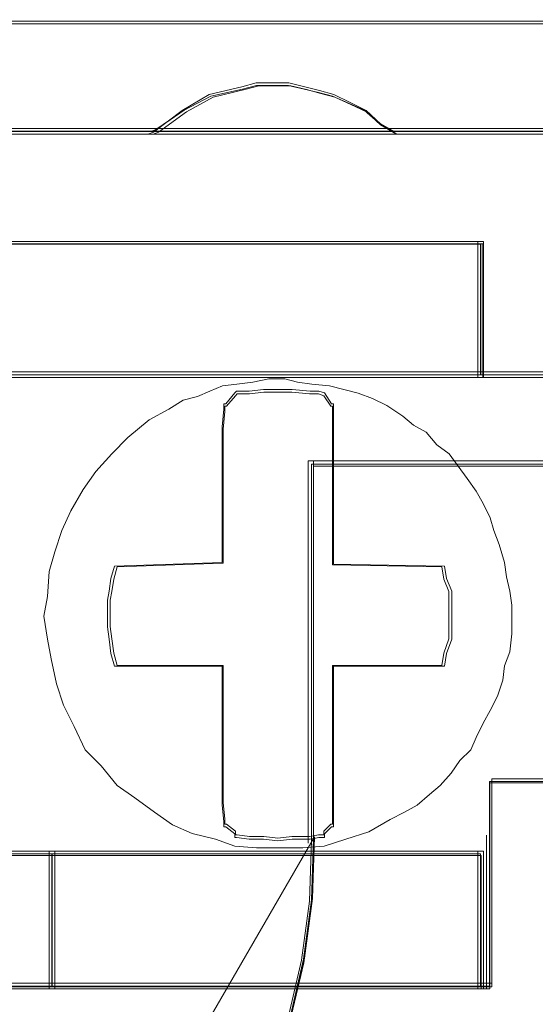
# Model space of a CAD drawing. Header units: millimetres. Extents: x -1290 to 1795, y -4192 to -1311.
# Tile 145 of 256: x 588.42 to 589.83, y -3302.85 to -3300.16. Entities that reach past the tile are written whole.
import ezdxf

# ---------------------------------------------------------------- set-up
doc = ezdxf.new("R2010")
doc.units = ezdxf.units.MM
doc.layers.add('$EL_istn', color=7, linetype='Continuous', lineweight=15)
doc.layers.add('Aparatura', color=7, linetype='Continuous', lineweight=13)
doc.styles.get("Standard").update_dxf_attribs({"font": 'ARIALN.TTF', "width": 0.8})
doc.dimstyles.new('100', dxfattribs={"dimtxt": 15, "dimasz": 10, "dimexe": 1.25, "dimexo": 0.625, "dimtad": 1, "dimdec": 0, "dimtxsty": 'Standard', "dimblk": 'OBLIQUE', "dimcen": 2.5, "dimadec": 0, "dimazin": 0, "dimtfac": 1, "dimtdec": 0, "dimtmove": 0, "dimatfit": 3, "dimldrblk": 'NONE', "dimfxl": 1, "dimarcsym": 0})

# ---------------------------------------------------------------- blocks, each defined once
blk = doc.blocks.new('_Oblique')
at = {"color": 0, "linetype": 'ByBlock', "lineweight": -2}
blk.add_line((-0.5, -0.5), (0.5, 0.5), dxfattribs=at)
blk = doc.blocks.new('*D43')
at = {"layer": '$EL_istn', "color": 0, "linetype": 'Continuous', "lineweight": -2, "ltscale": 0.1}
for p, q in [((605.2914, -3294.7164), (605.2914, -3319.5177)), ((518.0914, -3296.8148), (518.0914, -3319.5177)), ((518.0914, -3318.2677), (605.2914, -3318.2677))]:
    blk.add_line(p, q, dxfattribs=at)
at = {"layer": 'Defpoints', "color": 0}
for p in [(605.2914, -3294.0914), (518.0914, -3296.1898), (605.2914, -3318.2677)]:
    blk.add_point(p, dxfattribs=at)
at = {"layer": '$EL_istn', "color": 0, "linetype": 'ByBlock', "lineweight": -2, "xscale": 5, "yscale": 5, "zscale": 5, "rotation": 180}
blk.add_blockref('_Oblique', (518.0914, -3318.2677), dxfattribs=at)
at = {"layer": '$EL_istn', "color": 0, "linetype": 'ByBlock', "lineweight": -2, "xscale": 5, "yscale": 5, "zscale": 5}
blk.add_blockref('_Oblique', (605.2914, -3318.2677), dxfattribs=at)
at = {"layer": '$EL_istn', "color": 0, "lineweight": 5, "insert": (561.6914, -3313.5581), "char_height": 8, "attachment_point": 5}
blk.add_mtext('436', dxfattribs=at)
blk = doc.blocks.new('_None')

msp = doc.modelspace()

# ---------------------------------------------------------------- linework, layer by layer
at = {"layer": 'Aparatura', "lineweight": 13}
for points in [[(561.7986, -3300.1643), (596.0784, -3300.1643), (561.7986, -3300.1643)], [(589.4496, -3300.4732), (589.4052, -3300.4462), (589.3658, -3300.4084), (589.3215, -3300.3868), (589.2772, -3300.3652), (589.2378, -3300.3544), (589.1984, -3300.3436), (589.154, -3300.3328), (589.1048, -3300.3328), (589.0654, -3300.3328), (589.026, -3300.3436), (588.9373, -3300.3652), (588.8634, -3300.4084), (588.7846, -3300.4678), (588.7698, -3300.4732), (589.4496, -3300.4732)], [(589.4052, -3300.4462), (589.3658, -3300.4084), (589.3215, -3300.3868), (589.2772, -3300.3652), (589.2378, -3300.3544), (589.1984, -3300.3436), (589.154, -3300.3328), (589.1048, -3300.3328), (589.0654, -3300.3328), (589.026, -3300.3436), (588.9373, -3300.3652), (588.8634, -3300.4084), (588.7846, -3300.4678), (588.7698, -3300.4732), (589.4496, -3300.4732), (589.4052, -3300.4462)], [(589.4052, -3300.4462), (589.3658, -3300.4084), (589.3215, -3300.3868), (589.2772, -3300.3652), (589.2378, -3300.3544), (589.1984, -3300.3436), (589.154, -3300.3328), (589.1048, -3300.3328), (589.0654, -3300.3328), (589.026, -3300.3436), (588.9373, -3300.3652), (588.8634, -3300.4084), (588.7846, -3300.4678), (588.7698, -3300.4732), (589.4496, -3300.4732), (589.4052, -3300.4462)], [(589.4052, -3300.4462), (589.3658, -3300.4084), (589.3215, -3300.3868), (589.2772, -3300.3652), (589.2378, -3300.3544), (589.1984, -3300.3436), (589.154, -3300.3328), (589.1048, -3300.3328), (589.0654, -3300.3328), (589.026, -3300.3436), (588.9373, -3300.3652), (588.8634, -3300.4084), (588.7846, -3300.4678), (588.7698, -3300.4732), (589.4496, -3300.4732), (589.4052, -3300.4462)], [(589.3215, -3300.3868), (589.2772, -3300.3652), (589.2378, -3300.3544), (589.1984, -3300.3436), (589.154, -3300.3328), (589.1048, -3300.3328), (589.0654, -3300.3328), (589.026, -3300.3436), (588.9373, -3300.3652), (588.8634, -3300.4084), (588.7846, -3300.4678), (588.7698, -3300.4732), (589.4496, -3300.4732), (589.4052, -3300.4462), (589.3658, -3300.4084), (589.3215, -3300.3868)], [(589.3215, -3300.3868), (589.2772, -3300.3652), (589.2378, -3300.3544), (589.1984, -3300.3436), (589.154, -3300.3328), (589.1048, -3300.3328), (589.0654, -3300.3328), (589.026, -3300.3436), (588.9373, -3300.3652), (588.8634, -3300.4084), (588.7846, -3300.4678), (588.7698, -3300.4732), (589.4496, -3300.4732), (589.4052, -3300.4462), (589.3658, -3300.4084), (589.3215, -3300.3868)], [(589.3987, -3300.4416), (589.3602, -3300.4078), (589.3168, -3300.3885), (589.2735, -3300.3692), (589.2349, -3300.3596), (589.1964, -3300.35), (589.153, -3300.3403), (589.1049, -3300.3403), (589.0663, -3300.3403), (589.0278, -3300.35), (588.9411, -3300.3692), (588.8689, -3300.4078), (588.7918, -3300.4609), (588.7773, -3300.4657), (589.442, -3300.4657), (589.3987, -3300.4416)], [(589.3168, -3300.3885), (589.2735, -3300.3692), (589.2349, -3300.3596), (589.1964, -3300.35), (589.153, -3300.3403), (589.1049, -3300.3403), (589.0663, -3300.3403), (589.0278, -3300.35), (588.9411, -3300.3692), (588.8689, -3300.4078), (588.7918, -3300.4609), (588.7773, -3300.4657), (589.442, -3300.4657), (589.3987, -3300.4416), (589.3602, -3300.4078), (589.3168, -3300.3885)], [(589.3168, -3300.3885), (589.2735, -3300.3692), (589.2349, -3300.3596), (589.1964, -3300.35), (589.153, -3300.3403), (589.1049, -3300.3403), (589.0663, -3300.3403), (589.0278, -3300.35), (588.9411, -3300.3692), (588.8689, -3300.4078), (588.7918, -3300.4609), (588.7773, -3300.4657), (589.442, -3300.4657), (589.3987, -3300.4416), (589.3602, -3300.4078), (589.3168, -3300.3885)], [(561.7986, -3300.4578), (597.2576, -3300.4578), (561.7986, -3300.4578)], [(589.6857, -3300.766), (587.1283, -3300.766), (589.6857, -3300.766)], [(587.1283, -3300.766), (587.1283, -3300.8714), (587.1283, -3300.9869), (587.1283, -3301.1375), (589.6857, -3301.1375), (589.6857, -3300.9869), (589.6857, -3300.8714), (589.6857, -3300.766), (587.1283, -3300.766)], [(587.1283, -3300.766), (587.1283, -3300.8714), (587.1283, -3300.9869), (587.1283, -3301.1375), (589.6857, -3301.1375), (589.6857, -3300.9869), (589.6857, -3300.8714), (589.6857, -3300.766), (587.1283, -3300.766)], [(587.1283, -3300.766), (587.1283, -3300.8714), (587.1283, -3300.9869), (587.1283, -3301.1375), (589.6857, -3301.1375), (589.6857, -3300.9869), (589.6857, -3300.8714), (589.6857, -3300.766), (587.1283, -3300.766)], [(587.1283, -3301.1375), (589.6857, -3301.1375), (589.6857, -3300.9869), (589.6857, -3300.8714), (589.6857, -3300.766), (587.1283, -3300.766), (587.1283, -3300.8714), (587.1283, -3300.9869), (587.1283, -3301.1375)], [(589.6857, -3300.766), (589.3525, -3300.766), (589.6857, -3300.766)], [(589.6699, -3300.8824), (589.6699, -3300.766), (589.6699, -3300.8824)], [(587.1362, -3300.7736), (587.1362, -3300.8747), (587.1362, -3300.9855), (587.1362, -3301.13), (589.6778, -3301.13), (589.6778, -3300.9855), (589.6778, -3300.8747), (589.6778, -3300.7736), (587.1362, -3300.7736)], [(587.1362, -3301.13), (589.6778, -3301.13), (589.6778, -3300.9855), (589.6778, -3300.8747), (589.6778, -3300.7736), (587.1362, -3300.7736), (587.1362, -3300.8747), (587.1362, -3300.9855), (587.1362, -3301.13)], [(589.6699, -3300.9931), (589.6699, -3300.867), (589.6699, -3300.9931)], [(589.6699, -3301.1375), (589.6699, -3300.9776), (589.6699, -3301.1375)], [(588.5689, -3302.091), (588.5396, -3302.0325), (588.5201, -3301.9741), (588.5055, -3301.9059), (588.4958, -3301.8523), (588.486, -3301.789), (588.4958, -3301.7354), (588.5006, -3301.6672), (588.5153, -3301.6136), (588.5348, -3301.5551), (588.5591, -3301.5016), (588.5932, -3301.4431), (588.6273, -3301.3944), (588.6712, -3301.3457), (588.7151, -3301.3018), (588.7735, -3301.2531), (588.8271, -3301.2239), (588.8661, -3301.1996), (588.9051, -3301.1898), (588.9392, -3301.1752), (588.9733, -3301.1606), (589.0123, -3301.1557), (589.0562, -3301.1508), (589.1, -3301.1411), (589.1439, -3301.1411), (589.178, -3301.1508), (589.217, -3301.1557), (589.2657, -3301.1606), (589.3047, -3301.1703), (589.3437, -3301.1801), (589.3827, -3301.1947), (589.4216, -3301.2142), (589.4655, -3301.2434), (589.4947, -3301.2677), (589.5289, -3301.2872), (589.5581, -3301.3213), (589.5922, -3301.3457), (589.6166, -3301.3798), (589.6409, -3301.4139), (589.6653, -3301.448), (589.6848, -3301.4821), (589.7043, -3301.521), (589.714, -3301.5551), (589.7286, -3301.5941), (589.7433, -3301.6428), (589.7481, -3301.6818), (589.7579, -3301.7208), (589.7628, -3301.7597), (589.7628, -3301.7987), (589.7628, -3301.8377), (589.7579, -3301.8864), (589.7433, -3301.9254), (589.7384, -3301.9643), (589.7238, -3302.0082), (589.7043, -3302.0471), (589.6848, -3302.0812), (589.6653, -3302.1202), (589.6507, -3302.1543), (589.6214, -3302.1835), (589.5971, -3302.2176), (589.5678, -3302.2517), (589.5386, -3302.2761), (589.5045, -3302.3053), (589.4704, -3302.3248), (589.4314, -3302.3443), (589.3729, -3302.3784), (589.3096, -3302.3979), (589.2511, -3302.4173), (589.1926, -3302.4222), (589.1244, -3302.4222), (589.0659, -3302.4222), (589.0074, -3302.4173), (588.9538, -3302.3979), (588.8905, -3302.3832), (588.8369, -3302.3589), (588.7881, -3302.3248), (588.7345, -3302.2858), (588.6858, -3302.2517), (588.642, -3302.1981), (588.5981, -3302.1543), (588.5689, -3302.091)], [(588.5689, -3302.091), (588.5396, -3302.0325), (588.5201, -3301.9741), (588.5055, -3301.9059), (588.4958, -3301.8523), (588.486, -3301.789), (588.4958, -3301.7354), (588.5006, -3301.6672), (588.5153, -3301.6136), (588.5348, -3301.5551), (588.5591, -3301.5016), (588.5932, -3301.4431), (588.6273, -3301.3944), (588.6712, -3301.3457), (588.7151, -3301.3018), (588.7735, -3301.2531), (588.8271, -3301.2239), (588.8661, -3301.1996), (588.9051, -3301.1898), (588.9392, -3301.1752), (588.9733, -3301.1606), (589.0123, -3301.1557), (589.0562, -3301.1508), (589.1, -3301.1411), (589.1439, -3301.1411), (589.178, -3301.1508), (589.217, -3301.1557), (589.2657, -3301.1606), (589.3047, -3301.1703), (589.3437, -3301.1801), (589.3827, -3301.1947), (589.4216, -3301.2142), (589.4655, -3301.2434), (589.4947, -3301.2677), (589.5289, -3301.2872), (589.5581, -3301.3213), (589.5922, -3301.3457), (589.6166, -3301.3798), (589.6409, -3301.4139), (589.6653, -3301.448), (589.6848, -3301.4821), (589.7043, -3301.521), (589.714, -3301.5551), (589.7286, -3301.5941), (589.7433, -3301.6428), (589.7481, -3301.6818), (589.7579, -3301.7208), (589.7628, -3301.7597), (589.7628, -3301.7987), (589.7628, -3301.8377), (589.7579, -3301.8864), (589.7433, -3301.9254), (589.7384, -3301.9643), (589.7238, -3302.0082), (589.7043, -3302.0471), (589.6848, -3302.0812), (589.6653, -3302.1202), (589.6507, -3302.1543), (589.6214, -3302.1835), (589.5971, -3302.2176), (589.5678, -3302.2517), (589.5386, -3302.2761), (589.5045, -3302.3053), (589.4704, -3302.3248), (589.4314, -3302.3443), (589.3729, -3302.3784), (589.3096, -3302.3979), (589.2511, -3302.4173), (589.1926, -3302.4222), (589.1244, -3302.4222), (589.0659, -3302.4222), (589.0074, -3302.4173), (588.9538, -3302.3979), (588.8905, -3302.3832), (588.8369, -3302.3589), (588.7881, -3302.3248), (588.7345, -3302.2858), (588.6858, -3302.2517), (588.642, -3302.1981), (588.5981, -3302.1543), (588.5689, -3302.091)], [(589.7433, -3301.9254), (589.7384, -3301.9643), (589.7238, -3302.0082), (589.7043, -3302.0471), (589.6848, -3302.0812), (589.6653, -3302.1202), (589.6507, -3302.1543), (589.6214, -3302.1835), (589.5971, -3302.2176), (589.5678, -3302.2517), (589.5386, -3302.2761), (589.5045, -3302.3053), (589.4704, -3302.3248), (589.4314, -3302.3443), (589.3729, -3302.3784), (589.3096, -3302.3979), (589.2511, -3302.4173), (589.1926, -3302.4222), (589.1244, -3302.4222), (589.0659, -3302.4222), (589.0074, -3302.4173), (588.9538, -3302.3979), (588.8905, -3302.3832), (588.8369, -3302.3589), (588.7881, -3302.3248), (588.7345, -3302.2858), (588.6858, -3302.2517), (588.642, -3302.1981), (588.5981, -3302.1543), (588.5689, -3302.091), (588.5396, -3302.0325), (588.5201, -3301.9741), (588.5055, -3301.9059), (588.4958, -3301.8523), (588.486, -3301.789), (588.4958, -3301.7354), (588.5006, -3301.6672), (588.5153, -3301.6136), (588.5348, -3301.5551), (588.5591, -3301.5016), (588.5932, -3301.4431), (588.6273, -3301.3944), (588.6712, -3301.3457), (588.7151, -3301.3018), (588.7735, -3301.2531), (588.8271, -3301.2239), (588.8661, -3301.1996), (588.9051, -3301.1898), (588.9392, -3301.1752), (588.9733, -3301.1606), (589.0123, -3301.1557), (589.0562, -3301.1508), (589.1, -3301.1411), (589.1439, -3301.1411), (589.178, -3301.1508), (589.217, -3301.1557), (589.2657, -3301.1606), (589.3047, -3301.1703), (589.3437, -3301.1801), (589.3827, -3301.1947), (589.4216, -3301.2142), (589.4655, -3301.2434), (589.4947, -3301.2677), (589.5289, -3301.2872), (589.5581, -3301.3213), (589.5922, -3301.3457), (589.6166, -3301.3798), (589.6409, -3301.4139), (589.6653, -3301.448), (589.6848, -3301.4821), (589.7043, -3301.521), (589.714, -3301.5551), (589.7286, -3301.5941), (589.7433, -3301.6428), (589.7481, -3301.6818), (589.7579, -3301.7208), (589.7628, -3301.7597), (589.7628, -3301.7987), (589.7628, -3301.8377), (589.7579, -3301.8864), (589.7433, -3301.9254)], [(589.7433, -3301.9254), (589.7384, -3301.9643), (589.7238, -3302.0082), (589.7043, -3302.0471), (589.6848, -3302.0812), (589.6653, -3302.1202), (589.6507, -3302.1543), (589.6214, -3302.1835), (589.5971, -3302.2176), (589.5678, -3302.2517), (589.5386, -3302.2761), (589.5045, -3302.3053), (589.4704, -3302.3248), (589.4314, -3302.3443), (589.3729, -3302.3784), (589.3096, -3302.3979), (589.2511, -3302.4173), (589.1926, -3302.4222), (589.1244, -3302.4222), (589.0659, -3302.4222), (589.0074, -3302.4173), (588.9538, -3302.3979), (588.8905, -3302.3832), (588.8369, -3302.3589), (588.7881, -3302.3248), (588.7345, -3302.2858), (588.6858, -3302.2517), (588.642, -3302.1981), (588.5981, -3302.1543), (588.5689, -3302.091), (588.5396, -3302.0325), (588.5201, -3301.9741), (588.5055, -3301.9059), (588.4958, -3301.8523), (588.486, -3301.789), (588.4958, -3301.7354), (588.5006, -3301.6672), (588.5153, -3301.6136), (588.5348, -3301.5551), (588.5591, -3301.5016), (588.5932, -3301.4431), (588.6273, -3301.3944), (588.6712, -3301.3457), (588.7151, -3301.3018), (588.7735, -3301.2531), (588.8271, -3301.2239), (588.8661, -3301.1996), (588.9051, -3301.1898), (588.9392, -3301.1752), (588.9733, -3301.1606), (589.0123, -3301.1557), (589.0562, -3301.1508), (589.1, -3301.1411), (589.1439, -3301.1411), (589.178, -3301.1508), (589.217, -3301.1557), (589.2657, -3301.1606), (589.3047, -3301.1703), (589.3437, -3301.1801), (589.3827, -3301.1947), (589.4216, -3301.2142), (589.4655, -3301.2434), (589.4947, -3301.2677), (589.5289, -3301.2872), (589.5581, -3301.3213), (589.5922, -3301.3457), (589.6166, -3301.3798), (589.6409, -3301.4139), (589.6653, -3301.448), (589.6848, -3301.4821), (589.7043, -3301.521), (589.714, -3301.5551), (589.7286, -3301.5941), (589.7433, -3301.6428), (589.7481, -3301.6818), (589.7579, -3301.7208), (589.7628, -3301.7597), (589.7628, -3301.7987), (589.7628, -3301.8377), (589.7579, -3301.8864), (589.7433, -3301.9254)], [(589.6848, -3302.0812), (589.7043, -3302.0471), (589.7238, -3302.0082), (589.7384, -3301.9643), (589.7433, -3301.9254), (589.7579, -3301.8864), (589.7628, -3301.8377), (589.7628, -3301.7987), (589.7628, -3301.7597), (589.7579, -3301.7208), (589.7481, -3301.6818), (589.7433, -3301.6428), (589.7286, -3301.5941), (589.714, -3301.5551), (589.7043, -3301.521), (589.6848, -3301.4821), (589.6653, -3301.448), (589.6409, -3301.4139), (589.6166, -3301.3798), (589.5922, -3301.3457), (589.5581, -3301.3213), (589.5289, -3301.2872), (589.4947, -3301.2677), (589.4655, -3301.2434), (589.4216, -3301.2142), (589.3827, -3301.1947), (589.3437, -3301.1801), (589.3047, -3301.1703), (589.2657, -3301.1606), (589.217, -3301.1557), (589.178, -3301.1508), (589.1439, -3301.1411), (589.1, -3301.1411), (589.0562, -3301.1508), (589.0123, -3301.1557), (588.9733, -3301.1606), (588.9392, -3301.1752), (588.9051, -3301.1898), (588.8661, -3301.1996), (588.8271, -3301.2239), (588.7735, -3301.2531), (588.7151, -3301.3018), (588.6712, -3301.3457), (588.6273, -3301.3944), (588.5932, -3301.4431), (588.5591, -3301.5016), (588.5348, -3301.5551), (588.5153, -3301.6136), (588.5006, -3301.6672), (588.4958, -3301.7354), (588.486, -3301.789), (588.4958, -3301.8523), (588.5055, -3301.9059), (588.5201, -3301.9741), (588.5396, -3302.0325), (588.5689, -3302.091), (588.5981, -3302.1543), (588.642, -3302.1981), (588.6858, -3302.2517), (588.7345, -3302.2858), (588.7881, -3302.3248), (588.8369, -3302.3589), (588.8905, -3302.3832), (588.9538, -3302.3979), (589.0074, -3302.4173), (589.0659, -3302.4222), (589.1244, -3302.4222), (589.1926, -3302.4222), (589.2511, -3302.4173), (589.3096, -3302.3979), (589.3729, -3302.3784), (589.4314, -3302.3443), (589.4704, -3302.3248), (589.5045, -3302.3053), (589.5386, -3302.2761), (589.5678, -3302.2517), (589.5971, -3302.2176), (589.6214, -3302.1835), (589.6507, -3302.1543), (589.6653, -3302.1202), (589.6848, -3302.0812)], [(589.6848, -3302.0812), (589.7043, -3302.0471), (589.7238, -3302.0082), (589.7384, -3301.9643), (589.7433, -3301.9254), (589.7579, -3301.8864), (589.7628, -3301.8377), (589.7628, -3301.7987), (589.7628, -3301.7597), (589.7579, -3301.7208), (589.7481, -3301.6818), (589.7433, -3301.6428), (589.7286, -3301.5941), (589.714, -3301.5551), (589.7043, -3301.521), (589.6848, -3301.4821), (589.6653, -3301.448), (589.6409, -3301.4139), (589.6166, -3301.3798), (589.5922, -3301.3457), (589.5581, -3301.3213), (589.5289, -3301.2872), (589.4947, -3301.2677), (589.4655, -3301.2434), (589.4216, -3301.2142), (589.3827, -3301.1947), (589.3437, -3301.1801), (589.3047, -3301.1703), (589.2657, -3301.1606), (589.217, -3301.1557), (589.178, -3301.1508), (589.1439, -3301.1411), (589.1, -3301.1411), (589.0562, -3301.1508), (589.0123, -3301.1557), (588.9733, -3301.1606), (588.9392, -3301.1752), (588.9051, -3301.1898), (588.8661, -3301.1996), (588.8271, -3301.2239), (588.7735, -3301.2531), (588.7151, -3301.3018), (588.6712, -3301.3457), (588.6273, -3301.3944), (588.5932, -3301.4431), (588.5591, -3301.5016), (588.5348, -3301.5551), (588.5153, -3301.6136), (588.5006, -3301.6672), (588.4958, -3301.7354), (588.486, -3301.789), (588.4958, -3301.8523), (588.5055, -3301.9059), (588.5201, -3301.9741), (588.5396, -3302.0325), (588.5689, -3302.091), (588.5981, -3302.1543), (588.642, -3302.1981), (588.6858, -3302.2517), (588.7345, -3302.2858), (588.7881, -3302.3248), (588.8369, -3302.3589), (588.8905, -3302.3832), (588.9538, -3302.3979), (589.0074, -3302.4173), (589.0659, -3302.4222), (589.1244, -3302.4222), (589.1926, -3302.4222), (589.2511, -3302.4173), (589.3096, -3302.3979), (589.3729, -3302.3784), (589.4314, -3302.3443), (589.4704, -3302.3248), (589.5045, -3302.3053), (589.5386, -3302.2761), (589.5678, -3302.2517), (589.5971, -3302.2176), (589.6214, -3302.1835), (589.6507, -3302.1543), (589.6653, -3302.1202), (589.6848, -3302.0812)], [(588.5981, -3302.1543), (588.5689, -3302.091), (588.5396, -3302.0325), (588.5201, -3301.9741), (588.5055, -3301.9059), (588.4958, -3301.8523), (588.486, -3301.789), (588.4958, -3301.7354), (588.5006, -3301.6672), (588.5153, -3301.6136), (588.5348, -3301.5551), (588.5591, -3301.5016), (588.5932, -3301.4431), (588.6273, -3301.3944), (588.6712, -3301.3457), (588.7151, -3301.3018), (588.7735, -3301.2531), (588.8271, -3301.2239), (588.8661, -3301.1996), (588.9051, -3301.1898), (588.9392, -3301.1752), (588.9733, -3301.1606), (589.0123, -3301.1557), (589.0562, -3301.1508), (589.1, -3301.1411), (589.1439, -3301.1411), (589.178, -3301.1508), (589.217, -3301.1557), (589.2657, -3301.1606), (589.3047, -3301.1703), (589.3437, -3301.1801), (589.3827, -3301.1947), (589.4216, -3301.2142), (589.4655, -3301.2434), (589.4947, -3301.2677), (589.5289, -3301.2872), (589.5581, -3301.3213), (589.5922, -3301.3457), (589.6166, -3301.3798), (589.6409, -3301.4139), (589.6653, -3301.448), (589.6848, -3301.4821), (589.7043, -3301.521), (589.714, -3301.5551), (589.7286, -3301.5941), (589.7433, -3301.6428), (589.7481, -3301.6818), (589.7579, -3301.7208), (589.7628, -3301.7597), (589.7628, -3301.7987), (589.7628, -3301.8377), (589.7579, -3301.8864), (589.7433, -3301.9254), (589.7384, -3301.9643), (589.7238, -3302.0082), (589.7043, -3302.0471), (589.6848, -3302.0812), (589.6653, -3302.1202), (589.6507, -3302.1543), (589.6214, -3302.1835), (589.5971, -3302.2176), (589.5678, -3302.2517), (589.5386, -3302.2761), (589.5045, -3302.3053), (589.4704, -3302.3248), (589.4314, -3302.3443), (589.3729, -3302.3784), (589.3096, -3302.3979), (589.2511, -3302.4173), (589.1926, -3302.4222), (589.1244, -3302.4222), (589.0659, -3302.4222), (589.0074, -3302.4173), (588.9538, -3302.3979), (588.8905, -3302.3832), (588.8369, -3302.3589), (588.7881, -3302.3248), (588.7345, -3302.2858), (588.6858, -3302.2517), (588.642, -3302.1981), (588.5981, -3302.1543)], [(588.6689, -3301.6868), (588.664, -3301.7209), (588.6591, -3301.7453), (588.6591, -3301.7891), (588.6591, -3301.8184), (588.664, -3301.8525), (588.6689, -3301.8915), (588.6787, -3301.9256), (588.9724, -3301.9256), (588.9724, -3302.257), (588.9724, -3302.3057), (588.9773, -3302.3496), (588.9773, -3302.3642), (588.9822, -3302.3642), (589.0067, -3302.3837), (589.0067, -3302.3934), (589.0116, -3302.3934), (589.0458, -3302.3983), (589.085, -3302.3983), (589.1242, -3302.4032), (589.1633, -3302.3983), (589.2123, -3302.3983), (589.2367, -3302.3934), (589.2514, -3302.3934), (589.2514, -3302.3837), (589.271, -3302.3642), (589.2759, -3302.3642), (589.2759, -3302.3496), (589.2759, -3302.3057), (589.2759, -3302.257), (589.2759, -3301.9256), (589.5794, -3301.9256), (589.5843, -3301.8915), (589.599, -3301.8525), (589.599, -3301.8184), (589.599, -3301.7891), (589.599, -3301.7453), (589.599, -3301.7209), (589.5843, -3301.6868), (589.5794, -3301.6527), (589.2759, -3301.6478), (589.2759, -3301.3213), (589.2759, -3301.2725), (589.2759, -3301.2238), (589.2759, -3301.2092), (589.271, -3301.2092), (589.2514, -3301.1799), (589.2367, -3301.1751), (589.2123, -3301.1751), (589.1633, -3301.1702), (589.1242, -3301.1702), (589.085, -3301.1702), (589.0458, -3301.1751), (589.0116, -3301.1751), (589.0067, -3301.1799), (588.9822, -3301.2092), (588.9773, -3301.2092), (588.9773, -3301.2238), (588.9724, -3301.2725), (588.9724, -3301.3213), (588.9724, -3301.6429), (588.6787, -3301.6527), (588.6689, -3301.6868)], [(588.6787, -3301.9256), (588.9724, -3301.9256), (588.9724, -3302.257), (588.9724, -3302.3057), (588.9773, -3302.3496), (588.9773, -3302.3642), (588.9822, -3302.3642), (589.0067, -3302.3837), (589.0067, -3302.3934), (589.0116, -3302.3934), (589.0458, -3302.3983), (589.085, -3302.3983), (589.1242, -3302.4032), (589.1633, -3302.3983), (589.2123, -3302.3983), (589.2367, -3302.3934), (589.2514, -3302.3934), (589.2514, -3302.3837), (589.271, -3302.3642), (589.2759, -3302.3642), (589.2759, -3302.3496), (589.2759, -3302.3057), (589.2759, -3302.257), (589.2759, -3301.9256), (589.5794, -3301.9256), (589.5843, -3301.8915), (589.599, -3301.8525), (589.599, -3301.8184), (589.599, -3301.7891), (589.599, -3301.7453), (589.599, -3301.7209), (589.5843, -3301.6868), (589.5794, -3301.6527), (589.2759, -3301.6478), (589.2759, -3301.3213), (589.2759, -3301.2725), (589.2759, -3301.2238), (589.2759, -3301.2092), (589.271, -3301.2092), (589.2514, -3301.1799), (589.2367, -3301.1751), (589.2123, -3301.1751), (589.1633, -3301.1702), (589.1242, -3301.1702), (589.085, -3301.1702), (589.0458, -3301.1751), (589.0116, -3301.1751), (589.0067, -3301.1799), (588.9822, -3301.2092), (588.9773, -3301.2092), (588.9773, -3301.2238), (588.9724, -3301.2725), (588.9724, -3301.3213), (588.9724, -3301.6429), (588.6787, -3301.6527), (588.6689, -3301.6868), (588.664, -3301.7209), (588.6591, -3301.7453), (588.6591, -3301.7891), (588.6591, -3301.8184), (588.664, -3301.8525), (588.6689, -3301.8915), (588.6787, -3301.9256)], [(588.6787, -3301.9256), (588.9724, -3301.9256), (588.9724, -3302.257), (588.9724, -3302.3057), (588.9773, -3302.3496), (588.9773, -3302.3642), (588.9822, -3302.3642), (589.0067, -3302.3837), (589.0067, -3302.3934), (589.0116, -3302.3934), (589.0458, -3302.3983), (589.085, -3302.3983), (589.1242, -3302.4032), (589.1633, -3302.3983), (589.2123, -3302.3983), (589.2367, -3302.3934), (589.2514, -3302.3934), (589.2514, -3302.3837), (589.271, -3302.3642), (589.2759, -3302.3642), (589.2759, -3302.3496), (589.2759, -3302.3057), (589.2759, -3302.257), (589.2759, -3301.9256), (589.5794, -3301.9256), (589.5843, -3301.8915), (589.599, -3301.8525), (589.599, -3301.8184), (589.599, -3301.7891), (589.599, -3301.7453), (589.599, -3301.7209), (589.5843, -3301.6868), (589.5794, -3301.6527), (589.2759, -3301.6478), (589.2759, -3301.3213), (589.2759, -3301.2725), (589.2759, -3301.2238), (589.2759, -3301.2092), (589.271, -3301.2092), (589.2514, -3301.1799), (589.2367, -3301.1751), (589.2123, -3301.1751), (589.1633, -3301.1702), (589.1242, -3301.1702), (589.085, -3301.1702), (589.0458, -3301.1751), (589.0116, -3301.1751), (589.0067, -3301.1799), (588.9822, -3301.2092), (588.9773, -3301.2092), (588.9773, -3301.2238), (588.9724, -3301.2725), (588.9724, -3301.3213), (588.9724, -3301.6429), (588.6787, -3301.6527), (588.6689, -3301.6868), (588.664, -3301.7209), (588.6591, -3301.7453), (588.6591, -3301.7891), (588.6591, -3301.8184), (588.664, -3301.8525), (588.6689, -3301.8915), (588.6787, -3301.9256)], [(589.2759, -3301.9256), (589.2759, -3302.257), (589.2759, -3302.3057), (589.2759, -3302.3496), (589.2759, -3302.3642), (589.271, -3302.3642), (589.2514, -3302.3837), (589.2514, -3302.3934), (589.2367, -3302.3934), (589.2123, -3302.3983), (589.1633, -3302.3983), (589.1242, -3302.4032), (589.085, -3302.3983), (589.0458, -3302.3983), (589.0116, -3302.3934), (589.0067, -3302.3934), (589.0067, -3302.3837), (588.9822, -3302.3642), (588.9773, -3302.3642), (588.9773, -3302.3496), (588.9724, -3302.3057), (588.9724, -3302.257), (588.9724, -3301.9256), (588.6787, -3301.9256), (588.6689, -3301.8915), (588.664, -3301.8525), (588.6591, -3301.8184), (588.6591, -3301.7891), (588.6591, -3301.7453), (588.664, -3301.7209), (588.6689, -3301.6868), (588.6787, -3301.6527), (588.9724, -3301.6429), (588.9724, -3301.3213), (588.9724, -3301.2725), (588.9773, -3301.2238), (588.9773, -3301.2092), (588.9822, -3301.2092), (589.0067, -3301.1799), (589.0116, -3301.1751), (589.0458, -3301.1751), (589.085, -3301.1702), (589.1242, -3301.1702), (589.1633, -3301.1702), (589.2123, -3301.1751), (589.2367, -3301.1751), (589.2514, -3301.1799), (589.271, -3301.2092), (589.2759, -3301.2092), (589.2759, -3301.2238), (589.2759, -3301.2725), (589.2759, -3301.3213), (589.2759, -3301.6478), (589.5794, -3301.6527), (589.5843, -3301.6868), (589.599, -3301.7209), (589.599, -3301.7453), (589.599, -3301.7891), (589.599, -3301.8184), (589.599, -3301.8525), (589.5843, -3301.8915), (589.5794, -3301.9256), (589.2759, -3301.9256)], [(589.2759, -3301.9256), (589.2759, -3302.257), (589.2759, -3302.3057), (589.2759, -3302.3496), (589.2759, -3302.3642), (589.271, -3302.3642), (589.2514, -3302.3837), (589.2514, -3302.3934), (589.2367, -3302.3934), (589.2123, -3302.3983), (589.1633, -3302.3983), (589.1242, -3302.4032), (589.085, -3302.3983), (589.0458, -3302.3983), (589.0116, -3302.3934), (589.0067, -3302.3934), (589.0067, -3302.3837), (588.9822, -3302.3642), (588.9773, -3302.3642), (588.9773, -3302.3496), (588.9724, -3302.3057), (588.9724, -3302.257), (588.9724, -3301.9256), (588.6787, -3301.9256), (588.6689, -3301.8915), (588.664, -3301.8525), (588.6591, -3301.8184), (588.6591, -3301.7891), (588.6591, -3301.7453), (588.664, -3301.7209), (588.6689, -3301.6868), (588.6787, -3301.6527), (588.9724, -3301.6429), (588.9724, -3301.3213), (588.9724, -3301.2725), (588.9773, -3301.2238), (588.9773, -3301.2092), (588.9822, -3301.2092), (589.0067, -3301.1799), (589.0116, -3301.1751), (589.0458, -3301.1751), (589.085, -3301.1702), (589.1242, -3301.1702), (589.1633, -3301.1702), (589.2123, -3301.1751), (589.2367, -3301.1751), (589.2514, -3301.1799), (589.271, -3301.2092), (589.2759, -3301.2092), (589.2759, -3301.2238), (589.2759, -3301.2725), (589.2759, -3301.3213), (589.2759, -3301.6478), (589.5794, -3301.6527), (589.5843, -3301.6868), (589.599, -3301.7209), (589.599, -3301.7453), (589.599, -3301.7891), (589.599, -3301.8184), (589.599, -3301.8525), (589.5843, -3301.8915), (589.5794, -3301.9256), (589.2759, -3301.9256)], [(588.6859, -3301.9239), (588.9749, -3301.9239), (588.9749, -3302.2512), (588.9749, -3302.2994), (588.9797, -3302.3427), (588.9797, -3302.3571), (588.9845, -3302.3571), (589.0086, -3302.3764), (589.0086, -3302.386), (589.0134, -3302.386), (589.0472, -3302.3908), (589.0857, -3302.3908), (589.1242, -3302.3956), (589.1628, -3302.3908), (589.2109, -3302.3908), (589.235, -3302.386), (589.2495, -3302.386), (589.2495, -3302.3764), (589.2687, -3302.3571), (589.2736, -3302.3571), (589.2736, -3302.3427), (589.2736, -3302.2994), (589.2736, -3302.2512), (589.2736, -3301.9239), (589.5722, -3301.9239), (589.577, -3301.8902), (589.5915, -3301.8517), (589.5915, -3301.818), (589.5915, -3301.7891), (589.5915, -3301.7458), (589.5915, -3301.7217), (589.577, -3301.688), (589.5722, -3301.6543), (589.2736, -3301.6495), (589.2736, -3301.327), (589.2736, -3301.2788), (589.2736, -3301.2307), (589.2736, -3301.2163), (589.2687, -3301.2163), (589.2495, -3301.1874), (589.235, -3301.1826), (589.2109, -3301.1826), (589.1628, -3301.1777), (589.1242, -3301.1777), (589.0857, -3301.1777), (589.0472, -3301.1826), (589.0134, -3301.1826), (589.0086, -3301.1874), (588.9845, -3301.2163), (588.9797, -3301.2163), (588.9797, -3301.2307), (588.9749, -3301.2788), (588.9749, -3301.327), (588.9749, -3301.6447), (588.6859, -3301.6543), (588.6763, -3301.688), (588.6714, -3301.7217), (588.6666, -3301.7458), (588.6666, -3301.7891), (588.6666, -3301.818), (588.6714, -3301.8517), (588.6763, -3301.8902), (588.6859, -3301.9239)], [(595.0578, -3301.3656), (589.2073, -3301.3656), (595.0578, -3301.3656)], [(589.2073, -3302.4093), (589.2073, -3301.6334), (589.2073, -3301.4585), (589.2073, -3301.3984), (589.2073, -3301.3766), (589.2073, -3301.3656), (589.2073, -3301.3656), (589.2073, -3302.4093)], [(588.2782, -3304.0274), (588.4204, -3303.935), (588.5517, -3303.8372), (588.672, -3303.7231), (588.7815, -3303.6036), (588.8854, -3303.4732), (588.9729, -3303.3374), (589.0495, -3303.1907), (589.1097, -3303.044), (589.1589, -3302.8864), (589.1972, -3302.7235), (589.2191, -3302.5605), (589.2245, -3302.392), (588.2782, -3304.0274)], [(589.6943, -3302.8073), (589.6943, -3302.3877), (589.6943, -3302.8073)], [(588.5158, -3302.8073), (588.5158, -3302.4308), (588.2983, -3302.4308), (588.2983, -3302.8073), (588.5158, -3302.8073)], [(588.5158, -3302.8073), (588.5158, -3302.4308), (588.2983, -3302.4308), (588.2983, -3302.8073), (588.5158, -3302.8073)], [(588.5158, -3302.8073), (588.5158, -3302.4308), (588.2983, -3302.4308), (588.2983, -3302.8073), (588.5158, -3302.8073)], [(588.5158, -3302.8073), (588.5158, -3302.4308), (588.2983, -3302.4308), (588.2983, -3302.8073), (588.5158, -3302.8073)], [(588.5004, -3302.4308), (588.5004, -3302.8073), (588.5004, -3302.4308)], [(589.6857, -3302.6969), (589.6857, -3302.4308), (588.5004, -3302.4308), (588.5004, -3302.8073), (589.6857, -3302.8073), (589.6857, -3302.6969)], [(589.6857, -3302.6969), (589.6857, -3302.4308), (588.5004, -3302.4308), (588.5004, -3302.8073), (589.6857, -3302.8073), (589.6857, -3302.6969)], [(589.6857, -3302.6969), (589.6857, -3302.4308), (588.5004, -3302.4308), (588.5004, -3302.8073), (589.6857, -3302.8073), (589.6857, -3302.6969)], [(588.5004, -3302.4308), (588.5004, -3302.8073), (589.6857, -3302.8073), (589.6857, -3302.6969), (589.6857, -3302.4308), (588.5004, -3302.4308)], [(589.6699, -3302.4308), (589.6699, -3302.7014), (589.6699, -3302.4308)], [(588.5082, -3302.7998), (588.5082, -3302.4384), (588.3058, -3302.4384), (588.3058, -3302.7998), (588.5082, -3302.7998)], [(588.5082, -3302.7998), (588.5082, -3302.4384), (588.3058, -3302.4384), (588.3058, -3302.7998), (588.5082, -3302.7998)], [(589.6778, -3302.6938), (589.6778, -3302.4384), (588.5079, -3302.4384), (588.5079, -3302.7998), (589.6778, -3302.7998), (589.6778, -3302.6938)], [(588.5079, -3302.4384), (588.5079, -3302.7998), (589.6778, -3302.7998), (589.6778, -3302.6938), (589.6778, -3302.4384), (588.5079, -3302.4384)], [(589.6699, -3302.8073), (589.6699, -3302.6859), (589.6699, -3302.8073)], [(589.7097, -3302.7919), (587.0946, -3302.7919), (589.7097, -3302.7919)]]:
    msp.add_lwpolyline(points, close=True, dxfattribs=at)
for points in [[(596.0705, -3300.1718), (561.8063, -3300.1718)], [(596.0705, -3300.1718), (561.8063, -3300.1718)], [(596.0784, -3300.1643), (561.8065, -3300.1643)], [(596.0784, -3300.1643), (561.8065, -3300.1643)], [(596.0784, -3300.1643), (561.8065, -3300.1643)], [(596.0784, -3300.1643), (561.8065, -3300.1643)], [(588.0363, -3300.4657), (588.7777, -3300.4657), (588.7921, -3300.4609), (588.8691, -3300.4079), (588.9413, -3300.3693), (589.028, -3300.3501), (589.0665, -3300.3404), (589.105, -3300.3404), (589.1531, -3300.3404), (589.1965, -3300.3501), (589.235, -3300.3597), (589.2735, -3300.3693), (589.3168, -3300.3886), (589.3601, -3300.4079), (589.3986, -3300.4416), (589.442, -3300.4657), (590.1833, -3300.4657)], [(588.0363, -3300.4657), (588.7777, -3300.4657), (588.7921, -3300.4609), (588.8691, -3300.4079), (588.9413, -3300.3693), (589.028, -3300.3501), (589.0665, -3300.3404), (589.105, -3300.3404), (589.1531, -3300.3404), (589.1965, -3300.3501), (589.235, -3300.3597), (589.2735, -3300.3693), (589.3168, -3300.3886), (589.3601, -3300.4079), (589.3986, -3300.4416), (589.442, -3300.4657), (590.1833, -3300.4657)], [(588.0424, -3300.4732), (588.7839, -3300.4732), (588.7983, -3300.4682), (588.8754, -3300.4125), (588.9476, -3300.3719), (589.0343, -3300.3517), (589.0728, -3300.3415), (589.1113, -3300.3415), (589.1595, -3300.3415), (589.2028, -3300.3517), (589.2413, -3300.3618), (589.2798, -3300.3719), (589.3232, -3300.3922), (589.3665, -3300.4125), (589.405, -3300.4479), (589.4483, -3300.4732), (590.1898, -3300.4732)], [(588.0424, -3300.4732), (588.7839, -3300.4732), (588.7983, -3300.4682), (588.8754, -3300.4125), (588.9476, -3300.3719), (589.0343, -3300.3517), (589.0728, -3300.3415), (589.1113, -3300.3415), (589.1595, -3300.3415), (589.2028, -3300.3517), (589.2413, -3300.3618), (589.2798, -3300.3719), (589.3232, -3300.3922), (589.3665, -3300.4125), (589.405, -3300.4479), (589.4483, -3300.4732), (590.1898, -3300.4732)], [(588.0424, -3300.4732), (588.7839, -3300.4732), (588.7983, -3300.4682), (588.8754, -3300.4125), (588.9476, -3300.3719), (589.0343, -3300.3517), (589.0728, -3300.3415), (589.1113, -3300.3415), (589.1595, -3300.3415), (589.2028, -3300.3517), (589.2413, -3300.3618), (589.2798, -3300.3719), (589.3232, -3300.3922), (589.3665, -3300.4125), (589.405, -3300.4479), (589.4483, -3300.4732), (590.1898, -3300.4732)], [(588.0424, -3300.4732), (588.7839, -3300.4732), (588.7983, -3300.4682), (588.8754, -3300.4125), (588.9476, -3300.3719), (589.0343, -3300.3517), (589.0728, -3300.3415), (589.1113, -3300.3415), (589.1595, -3300.3415), (589.2028, -3300.3517), (589.2413, -3300.3618), (589.2798, -3300.3719), (589.3232, -3300.3922), (589.3665, -3300.4125), (589.405, -3300.4479), (589.4483, -3300.4732), (590.1898, -3300.4732)], [(590.1835, -3300.4653), (589.4422, -3300.4653), (588.7779, -3300.4653), (588.0366, -3300.4653), (587.3771, -3300.4653), (586.6358, -3300.4653), (585.9811, -3300.4653), (585.2398, -3300.4653), (584.5755, -3300.4653), (583.8342, -3300.4653), (583.1843, -3300.4653), (582.4334, -3300.4653), (581.7787, -3300.4653), (581.0374, -3300.4653), (580.3827, -3300.4653), (579.6366, -3300.4653), (578.9771, -3300.4653), (578.2358, -3300.4653)], [(590.1835, -3300.4653), (589.4422, -3300.4653), (588.7779, -3300.4653), (588.0366, -3300.4653), (587.3771, -3300.4653), (586.6358, -3300.4653), (585.9811, -3300.4653), (585.2398, -3300.4653), (584.5755, -3300.4653), (583.8342, -3300.4653), (583.1843, -3300.4653), (582.4334, -3300.4653), (581.7787, -3300.4653), (581.0374, -3300.4653), (580.3827, -3300.4653), (579.6366, -3300.4653), (578.9771, -3300.4653), (578.2358, -3300.4653)], [(590.1835, -3300.4653), (589.4422, -3300.4653), (588.7779, -3300.4653), (588.0366, -3300.4653), (587.3771, -3300.4653), (586.6358, -3300.4653), (585.9811, -3300.4653), (585.2398, -3300.4653), (584.5755, -3300.4653), (583.8342, -3300.4653), (583.1843, -3300.4653), (582.4334, -3300.4653), (581.7787, -3300.4653), (581.0374, -3300.4653), (580.3827, -3300.4653), (579.6366, -3300.4653), (578.9771, -3300.4653), (578.2358, -3300.4653)], [(590.1895, -3300.4578), (589.4481, -3300.4578), (588.7836, -3300.4578), (588.0422, -3300.4578), (587.3825, -3300.4578), (586.6411, -3300.4578), (585.9862, -3300.4578), (585.2448, -3300.4578), (584.5803, -3300.4578), (583.8389, -3300.4578), (583.1889, -3300.4578), (582.4378, -3300.4578), (581.783, -3300.4578), (581.0415, -3300.4578), (580.3867, -3300.4578), (579.6404, -3300.4578), (578.9808, -3300.4578), (578.2393, -3300.4578)], [(590.1895, -3300.4578), (589.4481, -3300.4578), (588.7836, -3300.4578), (588.0422, -3300.4578), (587.3825, -3300.4578), (586.6411, -3300.4578), (585.9862, -3300.4578), (585.2448, -3300.4578), (584.5803, -3300.4578), (583.8389, -3300.4578), (583.1889, -3300.4578), (582.4378, -3300.4578), (581.783, -3300.4578), (581.0415, -3300.4578), (580.3867, -3300.4578), (579.6404, -3300.4578), (578.9808, -3300.4578), (578.2393, -3300.4578)], [(590.1895, -3300.4578), (589.4481, -3300.4578), (588.7836, -3300.4578), (588.0422, -3300.4578), (587.3825, -3300.4578), (586.6411, -3300.4578), (585.9862, -3300.4578), (585.2448, -3300.4578), (584.5803, -3300.4578), (583.8389, -3300.4578), (583.1889, -3300.4578), (582.4378, -3300.4578), (581.783, -3300.4578), (581.0415, -3300.4578), (580.3867, -3300.4578), (579.6404, -3300.4578), (578.9808, -3300.4578), (578.2393, -3300.4578)], [(590.1895, -3300.4578), (589.4481, -3300.4578), (588.7836, -3300.4578), (588.0422, -3300.4578), (587.3825, -3300.4578), (586.6411, -3300.4578), (585.9862, -3300.4578), (585.2448, -3300.4578), (584.5803, -3300.4578), (583.8389, -3300.4578), (583.1889, -3300.4578), (582.4378, -3300.4578), (581.783, -3300.4578), (581.0415, -3300.4578), (580.3867, -3300.4578), (579.6404, -3300.4578), (578.9808, -3300.4578), (578.2393, -3300.4578)], [(590.1895, -3300.4578), (589.4481, -3300.4578), (588.7836, -3300.4578), (588.0422, -3300.4578), (587.3825, -3300.4578), (586.6411, -3300.4578), (585.9862, -3300.4578), (585.2448, -3300.4578), (584.5803, -3300.4578), (583.8389, -3300.4578), (583.1889, -3300.4578), (582.4378, -3300.4578), (581.783, -3300.4578), (581.0415, -3300.4578), (580.3867, -3300.4578), (579.6404, -3300.4578), (578.9808, -3300.4578), (578.2393, -3300.4578)], [(590.1895, -3300.4578), (589.4481, -3300.4578), (588.7836, -3300.4578), (588.0422, -3300.4578), (587.3825, -3300.4578), (586.6411, -3300.4578), (585.9862, -3300.4578), (585.2448, -3300.4578), (584.5803, -3300.4578), (583.8389, -3300.4578), (583.1889, -3300.4578), (582.4378, -3300.4578), (581.783, -3300.4578), (581.0415, -3300.4578), (580.3867, -3300.4578), (579.6404, -3300.4578), (578.9808, -3300.4578), (578.2393, -3300.4578)], [(590.1895, -3300.4578), (589.4481, -3300.4578), (588.7836, -3300.4578), (588.0422, -3300.4578), (587.3825, -3300.4578), (586.6411, -3300.4578), (585.9862, -3300.4578), (585.2448, -3300.4578), (584.5803, -3300.4578), (583.8389, -3300.4578), (583.1889, -3300.4578), (582.4378, -3300.4578), (581.783, -3300.4578), (581.0415, -3300.4578), (580.3867, -3300.4578), (579.6404, -3300.4578), (578.9808, -3300.4578), (578.2393, -3300.4578)], [(584.0749, -3301.13), (584.3348, -3301.13), (584.3348, -3300.9855), (584.3348, -3300.8747), (584.3348, -3300.7736), (586.8813, -3300.7736), (586.8813, -3300.8747), (586.8813, -3300.9855), (586.8813, -3301.13), (587.1364, -3301.13), (587.1364, -3300.9855), (587.1364, -3300.8747), (587.1364, -3300.7736), (589.6781, -3300.7736), (589.6781, -3300.8747), (589.6781, -3300.9855), (589.6781, -3301.13), (589.938, -3301.13)], [(584.0749, -3301.13), (584.3348, -3301.13), (584.3348, -3300.9855), (584.3348, -3300.8747), (584.3348, -3300.7736), (586.8813, -3300.7736), (586.8813, -3300.7736), (586.8813, -3300.8747), (586.8813, -3300.9855), (586.8813, -3301.13), (587.1364, -3301.13), (587.1364, -3300.9855), (587.1364, -3300.8747), (587.1364, -3300.7736), (589.6781, -3300.7736), (589.6781, -3300.8747), (589.6781, -3300.9855), (589.6781, -3301.13), (589.938, -3301.13)], [(584.0749, -3301.13), (584.3348, -3301.13), (584.3348, -3300.9855), (584.3348, -3300.8747), (584.3348, -3300.7736), (586.8813, -3300.7736), (586.8813, -3300.8747), (586.8813, -3300.9855), (586.8813, -3301.13), (587.1364, -3301.13), (587.1364, -3300.9855), (587.1364, -3300.8747), (587.1364, -3300.7736), (589.6781, -3300.7736), (589.6781, -3300.8747), (589.6781, -3300.9855), (589.6781, -3301.13), (589.938, -3301.13)], [(584.0796, -3301.1375), (584.3396, -3301.1375), (584.3396, -3300.9897), (584.3396, -3300.8765), (584.3396, -3300.773), (586.8866, -3300.773), (586.8866, -3300.8765), (586.8866, -3300.9897), (586.8866, -3301.1375), (587.1418, -3301.1375), (587.1418, -3300.9897), (587.1418, -3300.8765), (587.1418, -3300.773), (589.684, -3300.773), (589.684, -3300.8765), (589.684, -3300.9897), (589.684, -3301.1375), (589.944, -3301.1375)], [(584.0796, -3301.1375), (584.3396, -3301.1375), (584.3396, -3300.9897), (584.3396, -3300.8765), (584.3396, -3300.773), (586.8866, -3300.773), (586.8866, -3300.8765), (586.8866, -3300.9897), (586.8866, -3301.1375), (587.1418, -3301.1375), (587.1418, -3300.9897), (587.1418, -3300.8765), (587.1418, -3300.773), (589.684, -3300.773), (589.684, -3300.8765), (589.684, -3300.9897), (589.684, -3301.1375), (589.944, -3301.1375)], [(584.0796, -3301.1375), (584.3396, -3301.1375), (584.3396, -3300.9897), (584.3396, -3300.8765), (584.3396, -3300.773), (586.8866, -3300.773), (586.8866, -3300.8765), (586.8866, -3300.9897), (586.8866, -3301.1375), (587.1418, -3301.1375), (587.1418, -3300.9897), (587.1418, -3300.8765), (587.1418, -3300.773), (589.684, -3300.773), (589.684, -3300.8765), (589.684, -3300.9897), (589.684, -3301.1375), (589.944, -3301.1375)], [(584.0796, -3301.1375), (584.3396, -3301.1375), (584.3396, -3300.9897), (584.3396, -3300.8765), (584.3396, -3300.773), (586.8866, -3300.773), (586.8866, -3300.773), (586.8866, -3300.8765), (586.8866, -3300.9897), (586.8866, -3301.1375), (587.1418, -3301.1375), (587.1418, -3300.9897), (587.1418, -3300.8765), (587.1418, -3300.773), (589.684, -3300.773), (589.684, -3300.8765), (589.684, -3300.9897), (589.684, -3301.1375), (589.944, -3301.1375)], [(584.0796, -3301.1375), (584.3396, -3301.1375), (584.3396, -3300.9897), (584.3396, -3300.8765), (584.3396, -3300.773), (586.8866, -3300.773), (586.8866, -3300.773), (586.8866, -3300.8765), (586.8866, -3300.9897), (586.8866, -3301.1375), (587.1418, -3301.1375), (587.1418, -3300.9897), (587.1418, -3300.8765), (587.1418, -3300.773), (589.684, -3300.773), (589.684, -3300.8765), (589.684, -3300.9897), (589.684, -3301.1375), (589.944, -3301.1375)], [(584.0796, -3301.1375), (584.3396, -3301.1375), (584.3396, -3300.9897), (584.3396, -3300.8765), (584.3396, -3300.773), (586.8866, -3300.773), (586.8866, -3300.773), (586.8866, -3300.8765), (586.8866, -3300.9897), (586.8866, -3301.1375), (587.1418, -3301.1375), (587.1418, -3300.9897), (587.1418, -3300.8765), (587.1418, -3300.773), (589.684, -3300.773), (589.684, -3300.8765), (589.684, -3300.9897), (589.684, -3301.1375), (589.944, -3301.1375)], [(584.0796, -3301.1375), (584.3396, -3301.1375), (584.3396, -3300.9897), (584.3396, -3300.8765), (584.3396, -3300.773), (586.8866, -3300.773), (586.8866, -3300.8765), (586.8866, -3300.9897), (586.8866, -3301.1375), (587.1418, -3301.1375), (587.1418, -3300.9897), (587.1418, -3300.8765), (587.1418, -3300.773), (589.684, -3300.773), (589.684, -3300.8765), (589.684, -3300.9897), (589.684, -3301.1375), (589.944, -3301.1375)], [(589.9395, -3301.1221), (589.6793, -3301.1221), (587.1355, -3301.1221), (586.8802, -3301.1221), (584.3315, -3301.1221), (584.0714, -3301.1221), (581.5324, -3301.1221), (581.2722, -3301.1221), (578.7236, -3301.1221), (578.5936, -3301.1221)], [(595.0491, -3301.3739), (589.2159, -3301.3739), (589.2159, -3301.3739), (589.2159, -3301.3846), (589.2159, -3301.4062), (589.2159, -3301.4653), (589.2159, -3301.6373), (589.2159, -3302.4006), (589.2105, -3302.5673), (589.1891, -3302.7286), (589.1515, -3302.8898)], [(595.056, -3301.3656), (589.2216, -3301.3656), (589.2216, -3301.3656), (589.2216, -3301.3764), (589.2216, -3301.398), (589.2216, -3301.4574), (589.2216, -3301.6301), (589.2216, -3302.3965), (589.2163, -3302.5638), (589.1948, -3302.7257), (589.1572, -3302.8876)], [(589.1573, -3302.8972), (589.1949, -3302.7357), (589.2164, -3302.5743), (589.2217, -3302.4075), (589.2217, -3301.6435), (589.2217, -3301.4713), (589.2217, -3301.4122), (589.2217, -3301.3906), (589.2217, -3301.3799), (589.2217, -3301.3799), (595.0561, -3301.3799)], [(586.8994, -3302.244), (587.1018, -3302.244), (587.1018, -3302.3994), (587.1018, -3302.8073), (587.1355, -3302.8073), (587.1355, -3302.7005), (587.1355, -3302.4431), (588.3062, -3302.4431), (588.5086, -3302.4431), (589.6793, -3302.4431), (589.6793, -3302.7005), (589.6793, -3302.8073), (589.7034, -3302.8073), (589.7034, -3302.3994), (589.7034, -3302.244), (589.9009, -3302.244)], [(589.8995, -3302.2411), (589.7021, -3302.2411), (589.7021, -3302.3952), (589.7021, -3302.4385), (589.7021, -3302.7995), (589.6781, -3302.7995), (588.5083, -3302.7995), (588.3061, -3302.7995), (587.1364, -3302.7995), (587.1027, -3302.7995), (587.1027, -3302.4385), (587.1027, -3302.3952), (587.1027, -3302.2411), (586.9005, -3302.2411)], [(589.8995, -3302.2411), (589.7021, -3302.2411), (589.7021, -3302.3952), (589.7021, -3302.4385), (589.7021, -3302.7995), (589.6781, -3302.7995), (588.5083, -3302.7995), (588.3061, -3302.7995), (587.1364, -3302.7995), (587.1027, -3302.7995), (587.1027, -3302.4385), (587.1027, -3302.3952), (587.1027, -3302.2411), (586.9005, -3302.2411)], [(589.8995, -3302.2411), (589.7021, -3302.2411), (589.7021, -3302.3952), (589.7021, -3302.4385), (589.7021, -3302.7995), (589.6781, -3302.7995), (588.5083, -3302.7995), (588.3061, -3302.7995), (587.1364, -3302.7995), (587.1027, -3302.7995), (587.1027, -3302.4385), (587.1027, -3302.3952), (587.1027, -3302.2411), (586.9005, -3302.2411)], [(589.9055, -3302.2336), (589.7081, -3302.2336), (589.7081, -3302.3904), (589.7081, -3302.4344), (589.7081, -3302.8018), (589.684, -3302.8018), (588.514, -3302.8018), (588.3118, -3302.8018), (587.1418, -3302.8018), (587.1081, -3302.8018), (587.1081, -3302.4344), (587.1081, -3302.3904), (587.1081, -3302.2336), (586.9059, -3302.2336)], [(589.9055, -3302.2336), (589.7081, -3302.2336), (589.7081, -3302.3904), (589.7081, -3302.4344), (589.7081, -3302.8018), (589.684, -3302.8018), (588.514, -3302.8018), (588.3118, -3302.8018), (587.1418, -3302.8018), (587.1081, -3302.8018), (587.1081, -3302.4344), (587.1081, -3302.3904), (587.1081, -3302.2336), (586.9059, -3302.2336)], [(589.9055, -3302.2336), (589.7081, -3302.2336), (589.7081, -3302.3904), (589.7081, -3302.4344), (589.7081, -3302.8018), (589.684, -3302.8018), (588.514, -3302.8018), (588.3118, -3302.8018), (587.1418, -3302.8018), (587.1081, -3302.8018), (587.1081, -3302.4344), (587.1081, -3302.3904), (587.1081, -3302.2336), (586.9059, -3302.2336)], [(589.9055, -3302.2336), (589.7081, -3302.2336), (589.7081, -3302.3904), (589.7081, -3302.4344), (589.7081, -3302.8018), (589.684, -3302.8018), (588.514, -3302.8018), (588.3118, -3302.8018), (587.1418, -3302.8018), (587.1081, -3302.8018), (587.1081, -3302.4344), (587.1081, -3302.3904), (587.1081, -3302.2336), (586.9059, -3302.2336)], [(589.9055, -3302.2336), (589.7081, -3302.2336), (589.7081, -3302.3904), (589.7081, -3302.4344), (589.7081, -3302.8018), (589.684, -3302.8018), (588.514, -3302.8018), (588.3118, -3302.8018), (587.1418, -3302.8018), (587.1081, -3302.8018), (587.1081, -3302.4344), (587.1081, -3302.3904), (587.1081, -3302.2336), (586.9059, -3302.2336)]]:
    msp.add_lwpolyline(points, dxfattribs=at)

# ---------------------------------------------------------------- dimensions: what is measured, and where the dimension line sits
at = {"layer": '$EL_istn', "linetype": 'Continuous', "lineweight": 5, "ltscale": 0.1}
dim = msp.add_linear_dim(base=(605.2914, -3318.2677), p1=(518.0914, -3296.1898), p2=(605.2914, -3294.0914), dimstyle='100', override={"dimtxt": 8, "dimasz": 5, "dimlfac": 5, "dimfxl": 35, "dimfxlon": 0}, dxfattribs=at)
dim.commit()
dim.dimension.update_dxf_attribs({"geometry": '*D43', "text_midpoint": (561.6914, -3313.5581)})

doc.saveas('drawing.dxf')
